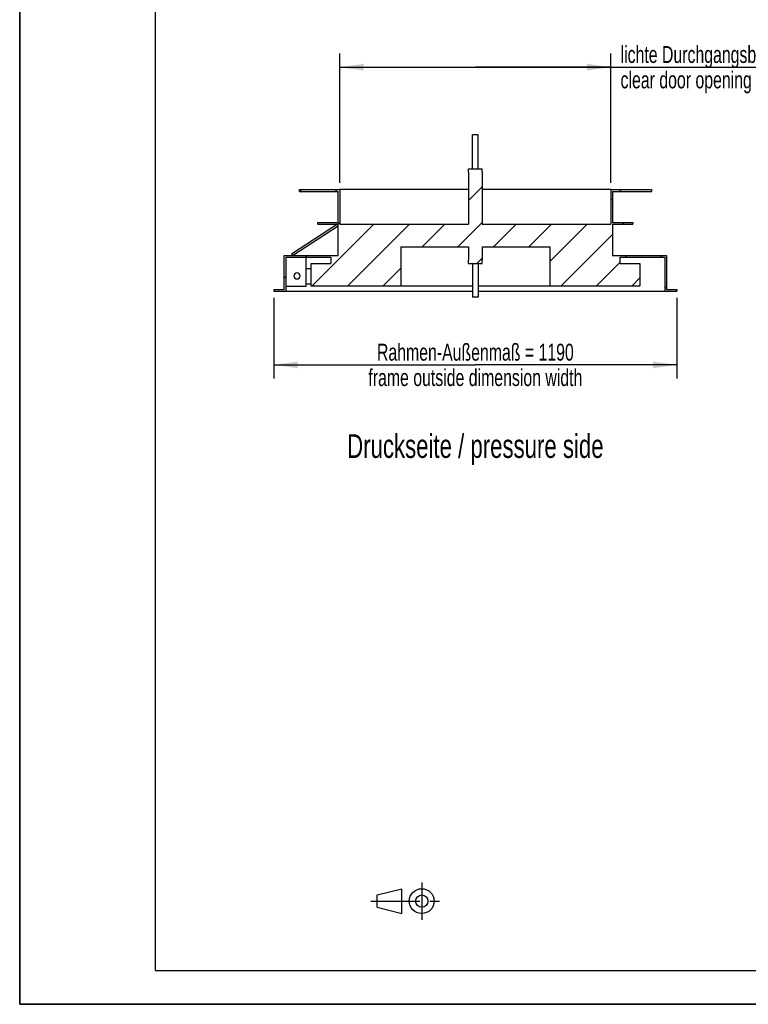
# Model space of a CAD drawing. Header units: millimetres. Extents: x 0 to 4200, y 0 to 5940.
# Tile 1 of 5: x 0 to 2152, y 0 to 2911. Entities that reach past the tile are written whole.
import ezdxf

# ---------------------------------------------------------------- set-up
doc = ezdxf.new("R2010")
doc.units = ezdxf.units.MM
doc.header["$LTSCALE"] = 387.2
doc.linetypes.add('CENTER', pattern=[0.6, 0.375, -0.075, 0.075, -0.075])
doc.layers.get('0').update_dxf_attribs({"linetype": 'CONTINUOUS'})
for name, color, linetype in [('005_AXIS', 7, 'CONTINUOUS'), ('050_DIMENSIONING', 7, 'CONTINUOUS'), ('053_NOTES', 7, 'CONTINUOUS')]:
    doc.layers.add(name, color=color, linetype=linetype)
doc.styles.get("Standard").update_dxf_attribs({"font": 'txt', "width": 0.7})
doc.dimstyles.new('DIMSTYLE_1', dxfattribs={"dimtxt": 50, "dimasz": 70, "dimexe": 2, "dimexo": 1, "dimtad": 1, "dimdec": 1, "dimtxsty": 'STANDARD', "dimblk": '_FILLED', "dimblk1": '_FILLED', "dimblk2": '_FILLED', "dimcen": 0.09, "dimazin": 2, "dimtp": 1.2, "dimtm": 1.2, "dimtfac": 1, "dimtdec": 1, "dimtofl": 0, "dimtmove": 0, "dimatfit": 3, "dimldrblk": '_FILLED', "dimfxl": 1, "dimtolj": 1, "dimarcsym": 0})
doc.dimstyles.new('DIMSTYLE_3', dxfattribs={"dimtxt": 50, "dimasz": 70, "dimexe": 2, "dimexo": 1, "dimtad": 1, "dimdec": 1, "dimtxsty": 'STANDARD', "dimblk": '_FILLED', "dimblk1": '_FILLED', "dimblk2": '_FILLED', "dimcen": 0.09, "dimazin": 2, "dimtp": 0.8, "dimtm": 0.8, "dimtfac": 1, "dimtdec": 1, "dimtofl": 0, "dimtmove": 0, "dimatfit": 3, "dimldrblk": '_FILLED', "dimfxl": 1, "dimtolj": 1, "dimarcsym": 0})

# ---------------------------------------------------------------- blocks, each defined once
blk = doc.blocks.new('_FILLED')
at = {"color": 0, "linetype": 'BYBLOCK'}
blk.add_solid([(0, 0), (-1, 0.143), (-1, -0.143)], dxfattribs=at)
blk = doc.blocks.new('*D4')
at = {"layer": '050_DIMENSIONING', "color": 2, "linetype": 'CONTINUOUS'}
for p, q in [((946.1, 2428.2), (946.1, 2810.2)), ((1746.1, 2428.2), (1746.1, 2810.2)), ((946.1, 2770.2), (1346.1, 2770.2)), ((1746.1, 2770.2), (1346.1, 2770.2)), ((1346.1, 2770.2), (2783.4, 2770.2))]:
    blk.add_line(p, q, dxfattribs=at)
at = {"layer": '050_DIMENSIONING', "color": 2, "linetype": 'CONTINUOUS', "xscale": 70, "yscale": 70, "zscale": 70, "rotation": 180}
blk.add_blockref('_FILLED', (946.1, 2770.2), dxfattribs=at)
at = {"layer": '050_DIMENSIONING', "color": 2, "linetype": 'CONTINUOUS', "xscale": 70, "yscale": 70, "zscale": 70}
blk.add_blockref('_FILLED', (1746.1, 2770.2), dxfattribs=at)
at = {"layer": '050_DIMENSIONING', "color": 2, "linetype": 'CONTINUOUS', "insert": (1775.1, 2832.7), "char_height": 50, "width": 1512.5, "attachment_point": 1, "line_spacing_factor": 0.9}
blk.add_mtext('lichte Durchgangsbreite = 800\\Pclear door opening width', dxfattribs=at)
blk = doc.blocks.new('*D5')
at = {"layer": '050_DIMENSIONING', "color": 2, "linetype": 'CONTINUOUS'}
for p, q in [((751.1, 2088.2), (751.1, 1850.2)), ((1941.1, 2088.2), (1941.1, 1850.2)), ((751.1, 1890.2), (1346.1, 1890.2)), ((1941.1, 1890.2), (1346.1, 1890.2))]:
    blk.add_line(p, q, dxfattribs=at)
at = {"layer": '050_DIMENSIONING', "color": 2, "linetype": 'CONTINUOUS', "xscale": 70, "yscale": 70, "zscale": 70, "rotation": 180}
blk.add_blockref('_FILLED', (751.1, 1890.2), dxfattribs=at)
at = {"layer": '050_DIMENSIONING', "color": 2, "linetype": 'CONTINUOUS', "xscale": 70, "yscale": 70, "zscale": 70}
blk.add_blockref('_FILLED', (1941.1, 1890.2), dxfattribs=at)
at = {"layer": '050_DIMENSIONING', "color": 2, "linetype": 'CONTINUOUS', "insert": (1346.1, 1952.7), "char_height": 50, "width": 1528.571, "attachment_point": 2, "line_spacing_factor": 0.9}
blk.add_mtext('Rahmen-Außenmaß = 1190\\Pframe outside dimension width', dxfattribs=at)
blk = doc.blocks.new('PROJEKTIONSMETHODE_1_BL3', base_point=(1140, 305))
at = {"color": 2, "linetype": 'CENTER'}
for p, q in [((1187.7, 360), (1187.7, 250)), ((1037.3, 305), (1242.7, 305))]:
    blk.add_line(p, q, dxfattribs=at)
at = {"color": 2, "linetype": 'CONTINUOUS'}
for p, q in [((1055.7, 323.3), (1129, 341.7)), ((1055.7, 286.7), (1055.7, 323.3)), ((1129, 268.3), (1129, 341.7)), ((1055.7, 286.7), (1129, 268.3))]:
    blk.add_line(p, q, dxfattribs=at)
for radius in [36.7, 18.3]:
    blk.add_circle((1187.7, 305), radius, dxfattribs=at)

msp = doc.modelspace()

# ---------------------------------------------------------------- hatches: boundary and pattern name
at = {"linetype": 'CONTINUOUS'}
h = msp.add_hatch(dxfattribs=at)
h.set_pattern_fill('A', color=2, scale=74.246212, angle=45, style=0, pattern_type=0)
h.set_pattern_definition([(45, (0, 0), (-52.5, 52.5), [])])
edge = h.paths.add_edge_path()
edge.add_line((860.08, 2190.19), (919.08, 2190.19))
edge.add_line((919.08, 2208.19), (919.08, 2190.19))
edge.add_line((786.08, 2208.19), (919.08, 2208.19))
edge.add_line((786.08, 2208.19), (786.08, 2108.19))
edge.add_line((751.08, 2108.19), (786.08, 2108.19))
edge.add_line((751.08, 2113.19), (751.08, 2108.19))
edge.add_line((751.08, 2113.19), (781.08, 2113.19))
edge.add_line((781.08, 2113.19), (781.08, 2213.19))
edge.add_line((781.08, 2213.19), (941.08, 2213.19))
edge.add_line((941.08, 2213.19), (941.08, 2305.69))
edge.add_line((881.08, 2305.69), (941.08, 2305.69))
edge.add_line((881.08, 2305.69), (881.08, 2310.69))
edge.add_line((881.08, 2310.69), (941.08, 2310.69))
edge.add_line((941.08, 2310.69), (941.08, 2403.19))
edge.add_line((826.08, 2403.19), (941.08, 2403.19))
edge.add_line((826.08, 2403.19), (826.08, 2408.19))
edge.add_line((826.08, 2408.19), (946.08, 2408.19))
edge.add_line((946.08, 2408.19), (946.08, 2306.19))
edge.add_line((946.08, 2306.19), (1326.08, 2306.19))
edge.add_line((1326.08, 2460.19), (1326.08, 2306.19))
edge.add_line((1326.08, 2460.19), (1326.08, 2470.19))
edge.add_line((1326.08, 2470.19), (1366.08, 2470.19))
edge.add_line((1366.08, 2460.19), (1366.08, 2470.19))
edge.add_line((1366.08, 2460.19), (1366.08, 2306.19))
edge.add_line((1366.08, 2306.19), (1746.08, 2306.19))
edge.add_line((1746.08, 2408.19), (1746.08, 2306.19))
edge.add_line((1746.08, 2408.19), (1866.08, 2408.19))
edge.add_line((1866.08, 2408.19), (1866.08, 2403.19))
edge.add_line((1751.08, 2403.19), (1866.08, 2403.19))
edge.add_line((1751.08, 2403.19), (1751.08, 2310.69))
edge.add_line((1751.08, 2310.69), (1811.08, 2310.69))
edge.add_line((1811.08, 2310.69), (1811.08, 2305.69))
edge.add_line((1751.08, 2305.69), (1811.08, 2305.69))
edge.add_line((1751.08, 2305.69), (1751.08, 2213.19))
edge.add_line((1751.08, 2213.19), (1911.08, 2213.19))
edge.add_line((1911.08, 2213.19), (1911.08, 2113.19))
edge.add_line((1911.08, 2113.19), (1941.08, 2113.19))
edge.add_line((1941.08, 2113.19), (1941.08, 2108.19))
edge.add_line((1906.08, 2108.19), (1941.08, 2108.19))
edge.add_line((1906.08, 2208.19), (1906.08, 2108.19))
edge.add_line((1773.08, 2208.19), (1906.08, 2208.19))
edge.add_line((1773.08, 2208.19), (1773.08, 2190.19))
edge.add_line((1773.08, 2190.19), (1832.08, 2190.19))
edge.add_line((1832.08, 2190.19), (1832.08, 2124.19))
edge.add_line((1566.08, 2124.19), (1832.08, 2124.19))
edge.add_line((1566.08, 2239.19), (1566.08, 2124.19))
edge.add_line((1366.08, 2239.19), (1566.08, 2239.19))
edge.add_line((1366.08, 2239.19), (1366.08, 2200.19))
edge.add_line((1366.08, 2190.19), (1366.08, 2200.19))
edge.add_line((1326.08, 2190.19), (1366.08, 2190.19))
edge.add_line((1326.08, 2190.19), (1326.08, 2200.19))
edge.add_line((1326.08, 2239.19), (1326.08, 2200.19))
edge.add_line((1126.08, 2239.19), (1326.08, 2239.19))
edge.add_line((1126.08, 2239.19), (1126.08, 2124.19))
edge.add_line((860.08, 2124.19), (1126.08, 2124.19))
edge.add_line((860.08, 2190.19), (860.08, 2124.19))

# ---------------------------------------------------------------- linework, layer by layer
at = {"color": 7, "linetype": 'CONTINUOUS'}
for p, q in [((0, 0), (0, 5940)), ((0, 0), (0, 5940)), ((1326.08, 2470.19), (1366.08, 2470.19)), ((1326.08, 2460.19), (1326.08, 2470.19)), ((1326.08, 2460.19), (1326.08, 2306.19)), ((1366.08, 2460.19), (1366.08, 2470.19)), ((1366.08, 2460.19), (1366.08, 2306.19)), ((826.08, 2408.19), (946.08, 2408.19)), ((826.08, 2403.19), (826.08, 2408.19)), ((826.08, 2403.19), (941.08, 2403.19)), ((941.08, 2310.69), (941.08, 2403.19)), ((1326.08, 2408.19), (946.08, 2408.19)), ((946.08, 2408.19), (946.08, 2306.19)), ((1746.08, 2408.19), (1366.08, 2408.19)), ((1746.08, 2408.19), (1866.08, 2408.19)), ((1746.08, 2408.19), (1746.08, 2306.19)), ((1751.08, 2403.19), (1866.08, 2403.19)), ((1751.08, 2403.19), (1751.08, 2310.69)), ((1866.08, 2408.19), (1866.08, 2403.19)), ((938.34, 2305.69), (803.34, 2217.38)), ((806.08, 2213.19), (941.08, 2301.51)), ((881.08, 2305.69), (881.08, 2310.69)), ((881.08, 2310.69), (941.08, 2310.69)), ((881.08, 2305.69), (941.08, 2305.69)), ((941.08, 2301.51), (938.34, 2305.69)), ((941.08, 2213.19), (941.08, 2305.69)), ((946.08, 2306.19), (1326.08, 2306.19)), ((1366.08, 2306.19), (1746.08, 2306.19)), ((1751.08, 2310.69), (1811.08, 2310.69)), ((1751.08, 2305.69), (1751.08, 2213.19)), ((1751.08, 2305.69), (1811.08, 2305.69)), ((1811.08, 2310.69), (1811.08, 2305.69)), ((781.08, 2213.19), (941.08, 2213.19)), ((781.08, 2113.19), (781.08, 2213.19)), ((803.34, 2217.38), (806.08, 2213.19)), ((1126.08, 2239.19), (1126.08, 2124.19)), ((1126.08, 2239.19), (1326.08, 2239.19)), ((1326.08, 2239.19), (1326.08, 2200.19)), ((1366.08, 2239.19), (1366.08, 2200.19)), ((1366.08, 2239.19), (1566.08, 2239.19)), ((1566.08, 2239.19), (1566.08, 2124.19)), ((1751.08, 2213.19), (1911.08, 2213.19)), ((1911.08, 2213.19), (1911.08, 2113.19)), ((786.08, 2208.19), (919.08, 2208.19)), ((786.08, 2208.19), (786.08, 2108.19)), ((845.08, 2208.19), (845.08, 2122.19)), ((860.08, 2190.19), (919.08, 2190.19)), ((860.08, 2190.19), (860.08, 2124.19)), ((919.08, 2208.19), (919.08, 2190.19)), ((1326.08, 2190.19), (1326.08, 2200.19)), ((1326.08, 2190.19), (1366.08, 2190.19)), ((1366.08, 2190.19), (1366.08, 2200.19)), ((1773.08, 2208.19), (1906.08, 2208.19)), ((1773.08, 2208.19), (1773.08, 2190.19)), ((1773.08, 2190.19), (1832.08, 2190.19)), ((1832.08, 2190.19), (1832.08, 2124.19)), ((1906.08, 2208.19), (1906.08, 2108.19)), ((845.08, 2174.69), (860.08, 2174.69)), ((845.08, 2129.69), (860.08, 2129.69)), ((751.08, 2113.19), (751.08, 2108.19)), ((751.08, 2113.19), (781.08, 2113.19)), ((751.08, 2108.19), (786.08, 2108.19)), ((845.08, 2122.19), (786.08, 2122.19)), ((786.08, 2108.19), (1338.08, 2108.19)), ((860.08, 2124.19), (1126.08, 2124.19)), ((1126.08, 2124.19), (1338.08, 2124.19)), ((1354.08, 2124.19), (1566.08, 2124.19)), ((1354.08, 2108.19), (1906.08, 2108.19)), ((1566.08, 2124.19), (1832.08, 2124.19)), ((1906.08, 2108.19), (1941.08, 2108.19)), ((1911.08, 2113.19), (1941.08, 2113.19)), ((1941.08, 2113.19), (1941.08, 2108.19)), ((0, 0), (4200, 0)), ((0, 0), (4200, 0))]:
    msp.add_line(p, q, dxfattribs=at)
at = {"color": 5, "linetype": 'CONTINUOUS'}
for p, q in [((400, 5800), (400, 100)), ((400, 100), (4080, 100))]:
    msp.add_line(p, q, dxfattribs=at)
at = {"color": 3, "linetype": 'CONTINUOUS'}
for p in [(0, 2970), (4180, 0)]:
    msp.add_line(p, (0, 0), dxfattribs=at)
at = {"layer": '005_AXIS', "color": 7, "linetype": 'CONTINUOUS'}
for p, q in [((1354.08, 2570.19), (1338.08, 2570.19)), ((1338.08, 2470.19), (1338.08, 2570.19)), ((1354.08, 2470.19), (1354.08, 2570.19)), ((1338.08, 2190.19), (1338.08, 2090.19)), ((1354.08, 2190.19), (1354.08, 2090.19)), ((1354.08, 2090.19), (1338.08, 2090.19))]:
    msp.add_line(p, q, dxfattribs=at)
for start, end in [(0, 180), (180, 360)]:
    msp.add_arc((819.08, 2153.19), 9, start, end, dxfattribs=at)

# ---------------------------------------------------------------- block references
at = {"color": 2, "linetype": 'CONTINUOUS'}
msp.add_blockref('PROJEKTIONSMETHODE_1_BL3', (1140, 305), dxfattribs=at)

# ---------------------------------------------------------------- texts
at = {"layer": '053_NOTES', "color": 2, "linetype": 'CONTINUOUS', "insert": (1346.08, 1685.19), "char_height": 70, "width": 1932.5, "attachment_point": 2, "line_spacing_factor": 0.9}
msp.add_mtext('Druckseite / pressure side', dxfattribs=at)

# ---------------------------------------------------------------- dimensions: what is measured, and where the dimension line sits
at = {"layer": '050_DIMENSIONING', "color": 2, "linetype": 'CONTINUOUS'}
dim = msp.add_linear_dim(base=(946.08, 2770.19), p1=(1746.08, 2427.19), p2=(946.08, 2427.19), angle=180, text='lichte Durchgangsbreite = <>\\Pclear door opening width', dimstyle='DIMSTYLE_3', dxfattribs=at)
dim.commit()
dim.dimension.update_dxf_attribs({"geometry": '*D4', "text_midpoint": (2279.28, 2770.19), "dimtype": 160})
dim = msp.add_linear_dim(base=(1941.08, 1890.19), p1=(751.08, 2089.19), p2=(1941.08, 2089.19), text='Rahmen-Außenmaß = <>\\Pframe outside dimension width', dimstyle='DIMSTYLE_1', dxfattribs=at)
dim.commit()
dim.dimension.update_dxf_attribs({"geometry": '*D5', "text_midpoint": (1346.08, 1890.19), "dimtype": 160})

doc.saveas('drawing.dxf')
